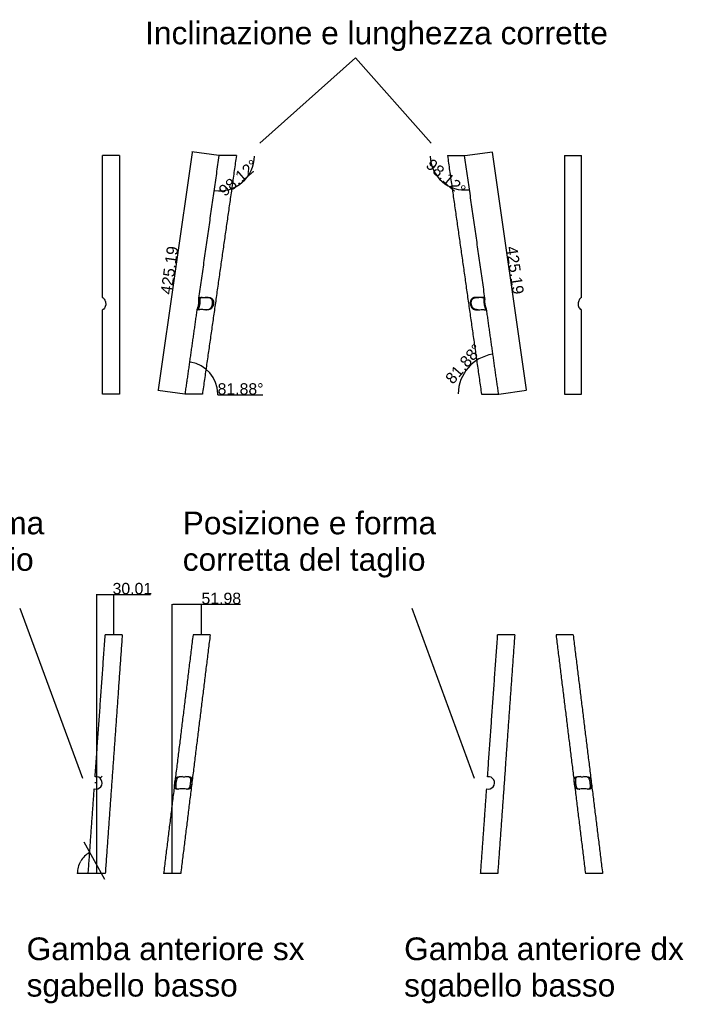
# Model space of a CAD drawing. Header units: millimetres. Extents: x -4960 to 8802, y 840 to 4568.
# Tile 2 of 9: x -4369 to -3187, y 1087 to 2824. Entities that reach past the tile are written whole.
import ezdxf

# ---------------------------------------------------------------- set-up
doc = ezdxf.new("R2010")
doc.units = ezdxf.units.MM
doc.header["$MEASUREMENT"] = 0
for name, color, linetype in [('DEFAULT', 7, 'Continuous'), ('LINEE VISIBILI 2D', 7, 'Continuous'), ('LIVELLO 01', 1, 'Continuous')]:
    doc.layers.add(name, color=color, linetype=linetype)
doc.styles.add('ARIAL', font='ARIAL.TTF')
doc.dimstyles.new('DEFAULT', dxfattribs={"dimtxt": 20, "dimasz": 1, "dimexe": 0.5, "dimexo": 0.5, "dimgap": 0.09, "dimtad": 1, "dimtoh": 1, "dimzin": 0, "dimdsep": 46, "dimtxsty": 'ARIAL', "dimcen": 0.5, "dimazin": 0, "dimtfac": 1, "dimtofl": 0, "dimtmove": 0, "dimatfit": 3, "dimfxl": 0, "dimtolj": 1, "dimtzin": 0, "dimarcsym": 0})
doc.dimstyles.get("Standard").update_dxf_attribs({"dimtxt": 0.18, "dimasz": 0.18, "dimexe": 0.18, "dimexo": 0.0625, "dimgap": 0.09, "dimtad": 0, "dimtih": 1, "dimtoh": 1, "dimdec": 4, "dimzin": 0, "dimdsep": 46, "dimtxsty": 'Standard', "dimcen": 0.09, "dimadec": 0, "dimazin": 0, "dimtfac": 1, "dimtdec": 4, "dimtofl": 0, "dimtmove": 0, "dimatfit": 3, "dimfxl": 0, "dimtolj": 1, "dimtzin": 0, "dimarcsym": 0})

# ---------------------------------------------------------------- blocks, each defined once
blk = doc.blocks.new('*D16')
at = {"layer": 'Defpoints', "color": 0}
for p in [(-3583.6, 2584.1), (-3523.5, 2163.2), (-3474.9, 2170.1)]:
    blk.add_point(p, dxfattribs=at)
at = {"layer": 'LIVELLO 01', "color": 0, "lineweight": -2}
for p, q in [((-3583.1, 2584.2), (-3534.4, 2591.1)), ((-3534.7, 2590), (-3475, 2171.1)), ((-3523, 2163.2), (-3474.4, 2170.2))]:
    blk.add_line(p, q, dxfattribs=at)
at = {"layer": 'LIVELLO 01', "color": 0}
for points in [[(-3534.6, 2590.1), (-3534.9, 2590), (-3534.9, 2591)], [(-3474.8, 2171.1), (-3475.2, 2171.1), (-3474.9, 2170.1)]]:
    blk.add_solid(points, dxfattribs=at)
at = {"layer": 'LIVELLO 01', "color": 0, "insert": (-3494.7, 2382), "char_height": 20, "attachment_point": 5, "rotation": 278.1153, "style": 'ARIAL'}
blk.add_mtext('\\A1;425.19', dxfattribs=at)
blk = doc.blocks.new('*D17')
at = {"layer": 'Defpoints', "color": 0}
for p in [(-3644.1, 2584.1), (-3583.6, 2584.1), (-3634.5, 2551.4), (-3575, 2524.1)]:
    blk.add_point(p, dxfattribs=at)
at = {"layer": 'LIVELLO 01', "color": 0, "lineweight": -2}
blk.add_arc((-3583.6, 2584.1), 60.6, 180.9461, 277.1692, dxfattribs=at)
at = {"layer": 'LIVELLO 01', "color": 0}
for points in [[(-3644.3, 2583.1), (-3643.9, 2583.1), (-3644.1, 2584.1)], [(-3576, 2524.2), (-3576, 2523.8), (-3575, 2524.1)]]:
    blk.add_solid(points, dxfattribs=at)
at = {"layer": 'LIVELLO 01', "color": 0, "insert": (-3616.5, 2546.1), "char_height": 20, "attachment_point": 5, "rotation": 319.0577, "style": 'ARIAL'}
blk.add_mtext('\\A1;98.12°', dxfattribs=at)
blk = doc.blocks.new('*D18')
at = {"layer": 'Defpoints', "color": 0}
for p in [(-3533.6, 2233.8), (-3564.9, 2221.3), (-3594.9, 2163.2), (-3523.5, 2163.2)]:
    blk.add_point(p, dxfattribs=at)
at = {"layer": 'LIVELLO 01', "color": 0, "lineweight": -2}
blk.add_arc((-3523.5, 2163.2), 71.4, 98.9179, 179.1974, dxfattribs=at)
at = {"layer": 'LIVELLO 01', "color": 0}
for points in [[(-3534.6, 2233.8), (-3534.6, 2233.5), (-3533.6, 2233.8)], [(-3594.7, 2164.2), (-3595.1, 2164.2), (-3594.9, 2163.2)]]:
    blk.add_solid(points, dxfattribs=at)
at = {"layer": 'LIVELLO 01', "color": 0, "insert": (-3585.2, 2216.7), "char_height": 20, "attachment_point": 5, "rotation": 49.0577, "style": 'ARIAL'}
blk.add_mtext('\\A1;81.88°', dxfattribs=at)
blk = doc.blocks.new('*D20')
at = {"layer": 'Defpoints', "color": 0}
for p in [(-4016.8, 2584.1), (-4124.4, 2170), (-4076.8, 2163.2)]:
    blk.add_point(p, dxfattribs=at)
at = {"layer": 'LIVELLO 01', "color": 0, "lineweight": -2}
for p, q in [((-4064.5, 2589.9), (-4124.3, 2170.9)), ((-4017.3, 2584.2), (-4064.9, 2591)), ((-4077.3, 2163.2), (-4124.9, 2170))]:
    blk.add_line(p, q, dxfattribs=at)
at = {"layer": 'LIVELLO 01', "color": 0}
for points in [[(-4064.7, 2589.9), (-4064.4, 2589.9), (-4064.4, 2590.9)], [(-4124.4, 2171), (-4124.1, 2170.9), (-4124.4, 2170)]]:
    blk.add_solid(points, dxfattribs=at)
at = {"layer": 'LIVELLO 01', "color": 0, "insert": (-4104.6, 2381.9), "char_height": 20, "attachment_point": 5, "rotation": 81.8848, "style": 'ARIAL'}
blk.add_mtext('\\A1;425.19', dxfattribs=at)
blk = doc.blocks.new('*D22')
at = {"layer": 'Defpoints', "color": 0}
for p in [(-4068.7, 2220.1), (-4043.5, 2210.1), (-4076.8, 2163.2), (-4019.3, 2163.2)]:
    blk.add_point(p, dxfattribs=at)
at = {"layer": 'LIVELLO 01', "color": 0, "lineweight": -2}
blk.add_line((-4019.3, 2162.2), (-3940, 2162.2), dxfattribs=at)
for start, end in [(0.9958, 80.8889), (359.0042, 0)]:
    blk.add_arc((-4076.8, 2163.2), 57.5, start, end, dxfattribs=at)
at = {"layer": 'LIVELLO 01', "color": 0}
for points in [[(-4067.7, 2219.8), (-4067.7, 2220.1), (-4068.7, 2220.1)], [(-4019.1, 2164.2), (-4019.4, 2164.2), (-4019.3, 2163.2)]]:
    blk.add_solid(points, dxfattribs=at)
at = {"layer": 'LIVELLO 01', "color": 0, "insert": (-3979.1, 2172.5), "char_height": 20, "attachment_point": 5, "style": 'ARIAL'}
blk.add_mtext('\\A1;81.88°', dxfattribs=at)
blk = doc.blocks.new('*D27')
at = {"layer": 'Defpoints', "color": 0}
for p in [(-4016.8, 2584.1), (-3954.6, 2584.1), (-4025.6, 2522.5), (-3990.9, 2527.5)]:
    blk.add_point(p, dxfattribs=at)
at = {"layer": 'LIVELLO 01', "color": 0, "lineweight": -2}
blk.add_arc((-4016.8, 2584.1), 62.2, 262.8057, 359.0789, dxfattribs=at)
at = {"layer": 'LIVELLO 01', "color": 0}
for points in [[(-3954.7, 2583.1), (-3954.4, 2583.1), (-3954.6, 2584.1)], [(-4024.6, 2522.2), (-4024.5, 2522.5), (-4025.6, 2522.5)]]:
    blk.add_solid(points, dxfattribs=at)
at = {"layer": 'LIVELLO 01', "color": 0, "insert": (-3982.8, 2544.9), "char_height": 20, "attachment_point": 5, "rotation": 40.9423, "style": 'ARIAL'}
blk.add_mtext('\\A1;98.12°', dxfattribs=at)
blk = doc.blocks.new('*D44')
at = {"layer": 'Defpoints', "color": 0}
for p in [(-4245.4, 1354.9), (-4257, 1345.4), (-4248, 1317.7), (-4224.7, 1317.7)]:
    blk.add_point(p, dxfattribs=at)
at = {"layer": 'LIVELLO 01', "color": 0, "lineweight": -2}
for p, q in [((-4245.4, 1354.9), (-4245.5, 1355.1)), ((-4248.1, 1317.7), (-4267.5, 1317.7))]:
    blk.add_line(p, q, dxfattribs=at)
for start, end in [(119.3639, 149.2797), (149.8413, 179.7579)]:
    blk.add_arc((-4224.7, 1317.7), 42.6, start, end, dxfattribs=at)
at = {"layer": 'LIVELLO 01', "color": 0}
for points in [[(-4245.6, 1354.8), (-4245.6, 1354.8), (-4245.4, 1354.9)], [(-4267.2, 1317.9), (-4267.3, 1317.9), (-4267.3, 1317.7)]]:
    blk.add_solid(points, dxfattribs=at)
at = {"layer": 'LIVELLO 01', "color": 0, "insert": (-4261.4, 1339.3), "char_height": 0.18, "attachment_point": 5}
blk.add_mtext('\\A1;60.878°', dxfattribs=at)
blk = doc.blocks.new('*D49')
at = {"layer": 'Defpoints', "color": 0}
for p in [(-4234.5, 1477.7), (-4227.1, 1485.8)]:
    blk.add_point(p, dxfattribs=at)
at = {"layer": 'LIVELLO 01', "color": 0, "lineweight": -2}
for p, q in [((-4234.6, 1477.7), (-4234.4, 1477.7)), ((-4234.5, 1477.6), (-4234.5, 1477.8)), ((-4223.6, 1489.7), (-4227, 1486)), ((-4223.4, 1489.7), (-4223.6, 1489.7))]:
    blk.add_line(p, q, dxfattribs=at)
at = {"layer": 'LIVELLO 01', "color": 0}
blk.add_solid([(-4227, 1486), (-4227, 1486), (-4227.1, 1485.8)], dxfattribs=at)
at = {"layer": 'LIVELLO 01', "color": 0, "insert": (-4222.8, 1489.7), "char_height": 0.18, "attachment_point": 5}
blk.add_mtext('\\A1;R11.0001', dxfattribs=at)
blk = doc.blocks.new('*D88')
at = {"layer": 'Defpoints', "color": 0}
for p in [(-4203, 1810), (-4203, 1738.6), (-4233, 1317.7)]:
    blk.add_point(p, dxfattribs=at)
at = {"layer": 'LIVELLO 01', "color": 0, "lineweight": -2}
for p, q in [((-4233, 1318.2), (-4233, 1810.5)), ((-4232, 1810), (-4204, 1810)), ((-4203, 1739.1), (-4203, 1810.5)), ((-4203, 1810), (-4138.2, 1810))]:
    blk.add_line(p, q, dxfattribs=at)
at = {"layer": 'LIVELLO 01', "color": 0}
for points in [[(-4232, 1810.2), (-4232, 1809.9), (-4233, 1810)], [(-4204, 1810.2), (-4204, 1809.9), (-4203, 1810)]]:
    blk.add_solid(points, dxfattribs=at)
at = {"layer": 'LIVELLO 01', "color": 0, "insert": (-4170.1, 1820.3), "char_height": 20, "attachment_point": 5, "style": 'ARIAL'}
blk.add_mtext('\\A1;30.01', dxfattribs=at)
blk = doc.blocks.new('*D89')
at = {"layer": 'Defpoints', "color": 0}
for p in [(-4047.9, 1792.7), (-4047.9, 1738.6), (-4099.9, 1317.7)]:
    blk.add_point(p, dxfattribs=at)
at = {"layer": 'LIVELLO 01', "color": 0, "lineweight": -2}
for p, q in [((-4099.9, 1318.2), (-4099.9, 1793.2)), ((-4098.9, 1792.7), (-4048.9, 1792.7)), ((-4047.9, 1739.1), (-4047.9, 1793.2)), ((-4047.9, 1792.7), (-3979.2, 1792.7))]:
    blk.add_line(p, q, dxfattribs=at)
at = {"layer": 'LIVELLO 01', "color": 0}
for points in [[(-4098.9, 1792.9), (-4098.9, 1792.6), (-4099.9, 1792.7)], [(-4048.9, 1792.9), (-4048.9, 1792.6), (-4047.9, 1792.7)]]:
    blk.add_solid(points, dxfattribs=at)
at = {"layer": 'LIVELLO 01', "color": 0, "insert": (-4013.1, 1803), "char_height": 20, "attachment_point": 5, "style": 'ARIAL'}
blk.add_mtext('\\A1;51.98', dxfattribs=at)

msp = doc.modelspace()

# ---------------------------------------------------------------- linework, layer by layer
at = {"layer": 'DEFAULT'}
for points in [[(-3776.35301, 2756.79643), (-3945.25138, 2606.40747)], [(-3776.35301, 2756.79643), (-3642.44503, 2606.40747)], [(-4368.84836, 1786.01211), (-4258.22835, 1485.85357)], [(-3677.05912, 1786.01211), (-3566.43912, 1485.85357)]]:
    msp.add_lwpolyline(points, dxfattribs=at)
for centre, radius, start, end in [((-4234.50253, 1477.69919), 11.00007, 254.80541678, 97.0381519), ((-3541.78354, 1477.69849), 11.00064, 255.04402369, 96.79944148)]:
    msp.add_arc(centre, radius, start, end, dxfattribs=at)
at = {"layer": 'LINEE VISIBILI 2D'}
for points in [[(-4222.94726, 2334.14496), (-4222.94726, 2459.11704), (-4222.94726, 2584.08911)], [(-4192.94726, 2584.08911), (-4192.94726, 2373.6244), (-4192.94726, 2163.15969)], [(-4052.63229, 2332.63083), (-4034.70411, 2458.35997), (-4016.77594, 2584.0891)], [(-3986.4725, 2584.08896), (-4016.48342, 2373.62433), (-4046.49433, 2163.1597)], [(-3613.85877, 2584.08896), (-3583.84785, 2373.62433), (-3553.83694, 2163.1597)], [(-3547.69898, 2332.63083), (-3565.62716, 2458.35997), (-3583.55533, 2584.0891)], [(-3407.38401, 2584.08911), (-3407.38401, 2373.6244), (-3407.38401, 2163.15969)], [(-3377.38401, 2334.14496), (-3377.38401, 2459.11704), (-3377.38401, 2584.08911)], [(-4222.94726, 2163.15969), (-4222.94726, 2237.66983), (-4222.94726, 2312.17998)], [(-4076.79777, 2163.15984), (-4066.11381, 2238.0858), (-4055.42984, 2313.01175)], [(-3523.5335, 2163.15984), (-3534.21746, 2238.0858), (-3544.90143, 2313.01175)], [(-3377.38401, 2163.15969), (-3377.38401, 2237.66983), (-3377.38401, 2312.17998)], [(-4235.85042, 1488.61679), (-4226.93814, 1613.62271), (-4218.02585, 1738.62862)], [(-4187.94971, 1738.62858), (-4202.95477, 1528.16389), (-4217.95983, 1317.6992)], [(-4063.03845, 1738.62862), (-4089.0289, 1528.16391), (-4115.01936, 1317.6992)], [(-4032.81057, 1738.62862), (-4058.80102, 1528.16391), (-4084.79147, 1317.6992)], [(-4032.81057, 1738.62862), (-4047.92451, 1738.62862), (-4063.03845, 1738.62862)], [(-3543.08597, 1488.62186), (-3534.17339, 1613.62524), (-3525.26081, 1738.62862)], [(-3495.18522, 1738.62862), (-3510.22273, 1738.62862), (-3525.26024, 1738.62862)], [(-3495.18465, 1738.62858), (-3510.19051, 1528.16389), (-3525.19637, 1317.69921)], [(-3422.25741, 1738.62862), (-3396.26742, 1528.16391), (-3370.27743, 1317.69921)], [(-3392.02954, 1738.62862), (-3407.14348, 1738.62862), (-3422.25741, 1738.62862)], [(-3392.02954, 1738.62862), (-3366.03954, 1528.16391), (-3340.04955, 1317.69921)], [(-4248.03598, 1317.69925), (-4242.7108, 1392.39145), (-4237.38563, 1467.08366)], [(-3555.27253, 1317.69925), (-3549.94754, 1392.38488), (-3544.62255, 1467.07051)], [(-4084.79147, 1317.6992), (-4099.90542, 1317.6992), (-4115.01936, 1317.6992)], [(-3525.19694, 1317.69921), (-3540.23445, 1317.69921), (-3555.27196, 1317.69921)], [(-3340.04955, 1317.69921), (-3355.16349, 1317.69921), (-3370.27743, 1317.69921)]]:
    msp.add_open_spline(points, degree=2, dxfattribs=at)
for points, knots in [([(-4192.94806, 2584.08911), (-4192.94008, 2584.08911), (-4192.99021, 2584.08911), (-4193.36675, 2584.08911), (-4193.9845, 2584.08911), (-4194.92429, 2584.08911), (-4201.74637, 2584.08911), (-4208.56844, 2584.08911), (-4215.39052, 2584.08911), (-4217.04226, 2584.08911), (-4218.49347, 2584.08911), (-4220.95433, 2584.08911), (-4221.88843, 2584.08911), (-4222.75839, 2584.08911), (-4222.93315, 2584.08911), (-4222.94646, 2584.08911)], [15.7201898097, 15.7201898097, 15.7201898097, 15.7201898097, 18.0324234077, 18.0324234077, 23.7352372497, 23.7352372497, 23.7352372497, 44.2014727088, 44.2014727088, 44.2014727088, 49.8986975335, 49.8986975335, 56.0679398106, 56.0679398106, 59.9216624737, 59.9216624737, 59.9216624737, 59.9216624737]), ([(-3986.47352, 2584.08911), (-3986.46436, 2584.08911), (-3986.51457, 2584.08911), (-3986.89536, 2584.08911), (-3987.52136, 2584.08911), (-3988.4695, 2584.08911), (-3995.36059, 2584.08911), (-4002.25168, 2584.08911), (-4009.14276, 2584.08911), (-4010.79287, 2584.08911), (-4012.25144, 2584.08911), (-4014.73722, 2584.08911), (-4015.68839, 2584.08911), (-4016.57948, 2584.08911), (-4016.75965, 2584.08911), (-4016.7749, 2584.08911)], [39.372625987, 39.372625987, 39.372625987, 39.372625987, 41.6750952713, 41.6750952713, 47.3400829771, 47.3400829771, 47.3400829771, 68.0133407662, 68.0133407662, 68.0133407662, 73.6793463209, 73.6793463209, 79.813280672, 79.813280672, 83.6507294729, 83.6507294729, 83.6507294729, 83.6507294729]), ([(-3613.85775, 2584.08911), (-3613.86691, 2584.08911), (-3613.8167, 2584.08911), (-3613.43591, 2584.08911), (-3612.80991, 2584.08911), (-3611.86177, 2584.08911), (-3604.97068, 2584.08911), (-3598.07959, 2584.08911), (-3591.18851, 2584.08911), (-3589.5384, 2584.08911), (-3588.07983, 2584.08911), (-3585.59405, 2584.08911), (-3584.64288, 2584.08911), (-3583.75179, 2584.08911), (-3583.57162, 2584.08911), (-3583.55637, 2584.08911)], [39.372625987, 39.372625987, 39.372625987, 39.372625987, 41.6750952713, 41.6750952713, 47.3400829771, 47.3400829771, 47.3400829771, 68.0133407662, 68.0133407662, 68.0133407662, 73.6793463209, 73.6793463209, 79.813280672, 79.813280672, 83.6507294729, 83.6507294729, 83.6507294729, 83.6507294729]), ([(-3407.38321, 2584.08911), (-3407.39119, 2584.08911), (-3407.34106, 2584.08911), (-3406.96452, 2584.08911), (-3406.34678, 2584.08911), (-3405.40698, 2584.08911), (-3398.5849, 2584.08911), (-3391.76283, 2584.08911), (-3384.94075, 2584.08911), (-3383.28901, 2584.08911), (-3381.8378, 2584.08911), (-3379.37694, 2584.08911), (-3378.44284, 2584.08911), (-3377.57288, 2584.08911), (-3377.39812, 2584.08911), (-3377.38481, 2584.08911)], [15.7201898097, 15.7201898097, 15.7201898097, 15.7201898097, 18.0324234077, 18.0324234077, 23.7352372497, 23.7352372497, 23.7352372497, 44.2014727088, 44.2014727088, 44.2014727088, 49.8986975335, 49.8986975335, 56.0679398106, 56.0679398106, 59.9216624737, 59.9216624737, 59.9216624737, 59.9216624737]), ([(-4222.94488, 2334.14496), (-4222.94839, 2334.13534), (-4222.932, 2334.1038), (-4222.68047, 2333.90612), (-4222.23579, 2333.57426), (-4221.46139, 2332.88843), (-4220.21761, 2331.55358), (-4218.13983, 2328.45072), (-4217.2099, 2325.29943), (-4217.08969, 2323.15969), (-4217.05411, 2322.54154), (-4217.06932, 2321.31699), (-4217.41106, 2318.97937), (-4218.39989, 2316.25281), (-4220.04636, 2313.94834), (-4221.51489, 2312.73781), (-4222.26032, 2312.33124), (-4222.62838, 2312.19531), (-4222.79315, 2312.16143), (-4222.8651, 2312.15969), (-4222.92499, 2312.15969), (-4222.95209, 2312.17476), (-4222.94639, 2312.19862)], [0, 0, 0, 0, 0.0306827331, 0.0984768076, 0.9607844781, 1.6932073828, 3.2006426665, 6.4223934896, 12.8437400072, 12.8437400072, 12.8437400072, 14.699722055, 16.5131660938, 19.9092532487, 23.3319874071, 24.9115778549, 25.5845912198, 25.8711791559, 26.0866054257, 26.0866054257, 26.0866054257, 27.8265552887, 27.8265552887, 27.8265552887, 27.8265552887]), ([(-4038.8093, 2334.15969), (-4037.68036, 2334.16009), (-4035.69486, 2334.11351), (-4033.00684, 2333.70419), (-4030.90956, 2332.97442), (-4029.21265, 2331.85012), (-4027.89636, 2330.25702), (-4027.05927, 2328.1932), (-4026.68819, 2325.76259), (-4026.72999, 2324.06182), (-4026.81895, 2323.15969), (-4026.90259, 2322.30538), (-4027.18799, 2320.61466), (-4027.94118, 2318.30619), (-4028.99495, 2316.31203), (-4030.31908, 2314.72005), (-4031.95552, 2313.5104), (-4033.8919, 2312.69585), (-4036.20643, 2312.23058), (-4037.88885, 2312.15993), (-4038.81588, 2312.15969), (-4040.43972, 2312.15969), (-4042.07227, 2312.27961), (-4045.13565, 2312.47034), (-4046.54579, 2312.54061), (-4047.86335, 2312.54411), (-4049.22191, 2312.54772), (-4050.45351, 2312.47997), (-4052.66678, 2312.28752), (-4053.61812, 2312.15969), (-4054.29452, 2312.15969), (-4054.4961, 2312.16057), (-4054.81017, 2312.17241), (-4055.24726, 2312.3305), (-4055.4586, 2312.72439), (-4055.4007, 2313.33659), (-4055.21568, 2313.98905), (-4054.86491, 2315.01628), (-4054.48833, 2316.05815), (-4053.99171, 2317.53454), (-4053.32171, 2319.79301), (-4052.94258, 2321.78794), (-4052.78391, 2323.15969), (-4052.73112, 2323.62386), (-4052.64757, 2324.54514), (-4052.58436, 2326.05956), (-4052.58955, 2328.04091), (-4052.69551, 2329.84522), (-4052.73902, 2331.35385), (-4052.71199, 2332.13732), (-4052.59467, 2332.85175), (-4052.32544, 2333.49475), (-4051.68637, 2333.95853), (-4050.74142, 2334.14285), (-4050.03806, 2334.16084), (-4049.61923, 2334.15969)], [0, 0, 0, 0, 3.387495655, 5.9502000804, 8.1348027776, 10.0101959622, 12.0004068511, 14.2599686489, 16.6249108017, 19.3451267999, 19.3451267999, 19.3451267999, 21.9198391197, 24.4773661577, 26.6053241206, 28.6589630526, 30.6479926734, 32.6644984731, 34.9220875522, 37.7041822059, 37.7041822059, 37.7041822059, 42.6123709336, 42.6123709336, 47.1692873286, 47.1692873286, 47.1692873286, 51.8794366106, 51.8794366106, 56.9392648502, 56.9392648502, 56.9392648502, 57.5326954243, 57.9096588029, 58.2607914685, 58.8029773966, 59.7168708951, 60.3049959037, 62.0534101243, 63.0436203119, 64.9760999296, 69.1191417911, 69.1191417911, 69.1191417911, 70.5206385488, 71.893491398, 73.6650466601, 76.4636908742, 77.3118188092, 78.1966637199, 78.8044093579, 79.4940949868, 80.2276621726, 81.0947890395, 82.3471792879, 82.3471792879, 82.3471792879, 82.3471792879]), ([(-4046.90096, 2334.09206), (-4047.41938, 2334.06719), (-4048.27315, 2334.00696), (-4049.3884, 2333.74715), (-4050.16139, 2333.26676), (-4050.57707, 2332.54462), (-4050.75762, 2331.73494), (-4050.83205, 2330.88949), (-4050.84016, 2328.99964), (-4050.75495, 2326.42641), (-4050.9109, 2324.13957), (-4051.02225, 2323.15969), (-4051.09396, 2322.54134), (-4051.27368, 2321.31695), (-4051.66177, 2319.49602), (-4052.20815, 2317.47698), (-4052.7329, 2315.88506), (-4053.13656, 2314.55437), (-4053.30896, 2313.85686), (-4053.35709, 2313.19987), (-4053.24492, 2312.75441), (-4052.93035, 2312.43544), (-4052.64624, 2312.33685), (-4052.48755, 2312.29508)], [0, 0, 0, 0, 1.557798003, 2.5621350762, 3.4202828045, 4.2223831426, 4.9944588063, 5.9095990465, 6.7592174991, 10.6667814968, 13.6261525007, 13.6261525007, 13.6261525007, 15.4938080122, 17.3364155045, 19.2093349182, 21.766739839, 22.3629575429, 23.382481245, 23.915676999, 24.3337259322, 24.7228075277, 25.2177173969, 25.2177173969, 25.2177173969, 25.2177173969]), ([(-4049.61923, 2334.15969), (-4048.95699, 2334.15969), (-4048.21625, 2334.13199), (-4046.56934, 2334.08987), (-4045.72092, 2334.0757), (-4044.79292, 2334.07686), (-4043.89619, 2334.07797), (-4042.97171, 2334.09317), (-4040.94909, 2334.13418), (-4039.90017, 2334.15969), (-4038.8093, 2334.15969)], [0, 0, 0, 0, 3.4168651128, 3.4168651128, 6.6216321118, 6.6216321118, 6.6216321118, 9.7213675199, 9.7213675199, 13.0203513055, 13.0203513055, 13.0203513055, 13.0203513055]), ([(-4028.58061, 2323.15969), (-4028.49154, 2324.06648), (-4028.45585, 2325.81094), (-4028.8608, 2328.20819), (-4029.76071, 2330.24852), (-4031.11986, 2331.79456), (-4032.97068, 2332.91623), (-4035.22353, 2333.62518), (-4038.14833, 2334.03079), (-4040.3046, 2334.10008), (-4041.55187, 2334.12212)], [0, 0, 0, 0, 2.7333252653, 5.216357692, 7.25151115, 9.3600723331, 11.3105208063, 13.6851389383, 16.4087046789, 20.1516961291, 20.1516961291, 20.1516961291, 20.1516961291]), ([(-3561.52197, 2334.15969), (-3562.65091, 2334.16009), (-3564.63641, 2334.11351), (-3567.32443, 2333.70419), (-3569.42171, 2332.97442), (-3571.11862, 2331.85012), (-3572.43491, 2330.25702), (-3573.272, 2328.1932), (-3573.64308, 2325.76259), (-3573.60129, 2324.06182), (-3573.51232, 2323.15969), (-3573.42868, 2322.30538), (-3573.14328, 2320.61466), (-3572.39009, 2318.30619), (-3571.33632, 2316.31203), (-3570.01219, 2314.72005), (-3568.37575, 2313.5104), (-3566.43937, 2312.69585), (-3564.12484, 2312.23058), (-3562.44242, 2312.15993), (-3561.51539, 2312.15969), (-3559.89155, 2312.15969), (-3558.259, 2312.27961), (-3555.19562, 2312.47034), (-3553.78548, 2312.54061), (-3552.46792, 2312.54411), (-3551.10936, 2312.54772), (-3549.87776, 2312.47997), (-3547.66449, 2312.28752), (-3546.71315, 2312.15969), (-3546.03675, 2312.15969), (-3545.83517, 2312.16057), (-3545.5211, 2312.17241), (-3545.08401, 2312.3305), (-3544.87267, 2312.72439), (-3544.93057, 2313.33659), (-3545.11559, 2313.98905), (-3545.46636, 2315.01628), (-3545.84294, 2316.05815), (-3546.33956, 2317.53454), (-3547.00956, 2319.79301), (-3547.38869, 2321.78794), (-3547.54736, 2323.15969), (-3547.60015, 2323.62386), (-3547.6837, 2324.54514), (-3547.74691, 2326.05956), (-3547.74172, 2328.04091), (-3547.63576, 2329.84522), (-3547.59225, 2331.35385), (-3547.61928, 2332.13732), (-3547.7366, 2332.85175), (-3548.00583, 2333.49475), (-3548.6449, 2333.95853), (-3549.58985, 2334.14285), (-3550.29321, 2334.16084), (-3550.71204, 2334.15969)], [0, 0, 0, 0, 3.387495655, 5.9502000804, 8.1348027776, 10.0101959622, 12.0004068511, 14.2599686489, 16.6249108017, 19.3451267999, 19.3451267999, 19.3451267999, 21.9198391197, 24.4773661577, 26.6053241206, 28.6589630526, 30.6479926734, 32.6644984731, 34.9220875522, 37.7041822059, 37.7041822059, 37.7041822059, 42.6123709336, 42.6123709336, 47.1692873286, 47.1692873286, 47.1692873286, 51.8794366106, 51.8794366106, 56.9392648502, 56.9392648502, 56.9392648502, 57.5326954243, 57.9096588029, 58.2607914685, 58.8029773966, 59.7168708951, 60.3049959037, 62.0534101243, 63.0436203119, 64.9760999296, 69.1191417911, 69.1191417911, 69.1191417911, 70.5206385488, 71.893491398, 73.6650466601, 76.4636908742, 77.3118188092, 78.1966637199, 78.8044093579, 79.4940949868, 80.2276621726, 81.0947890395, 82.3471792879, 82.3471792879, 82.3471792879, 82.3471792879]), ([(-3571.75066, 2323.15969), (-3571.83973, 2324.06648), (-3571.87542, 2325.81094), (-3571.47047, 2328.20819), (-3570.57056, 2330.24852), (-3569.21141, 2331.79456), (-3567.36059, 2332.91623), (-3565.10774, 2333.62518), (-3562.18294, 2334.03079), (-3560.02667, 2334.10008), (-3558.7794, 2334.12212)], [0, 0, 0, 0, 2.7333252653, 5.216357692, 7.25151115, 9.3600723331, 11.3105208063, 13.6851389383, 16.4087046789, 20.1516961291, 20.1516961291, 20.1516961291, 20.1516961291]), ([(-3550.71204, 2334.15969), (-3551.37428, 2334.15969), (-3552.11502, 2334.13199), (-3553.76193, 2334.08987), (-3554.61035, 2334.0757), (-3555.53836, 2334.07686), (-3556.43508, 2334.07797), (-3557.35956, 2334.09317), (-3559.38218, 2334.13418), (-3560.4311, 2334.15969), (-3561.52197, 2334.15969)], [0, 0, 0, 0, 3.4168651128, 3.4168651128, 6.6216321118, 6.6216321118, 6.6216321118, 9.7213675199, 9.7213675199, 13.0203513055, 13.0203513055, 13.0203513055, 13.0203513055]), ([(-3553.43031, 2334.09206), (-3552.91189, 2334.06719), (-3552.05812, 2334.00696), (-3550.94287, 2333.74715), (-3550.16988, 2333.26676), (-3549.7542, 2332.54462), (-3549.57365, 2331.73494), (-3549.49922, 2330.88949), (-3549.49111, 2328.99964), (-3549.57632, 2326.42641), (-3549.42037, 2324.13957), (-3549.30902, 2323.15969), (-3549.23731, 2322.54134), (-3549.05759, 2321.31695), (-3548.6695, 2319.49602), (-3548.12312, 2317.47698), (-3547.59837, 2315.88506), (-3547.19472, 2314.55437), (-3547.02231, 2313.85686), (-3546.97418, 2313.19987), (-3547.08635, 2312.75441), (-3547.40092, 2312.43544), (-3547.68503, 2312.33685), (-3547.84372, 2312.29508)], [0, 0, 0, 0, 1.557798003, 2.5621350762, 3.4202828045, 4.2223831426, 4.9944588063, 5.9095990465, 6.7592174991, 10.6667814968, 13.6261525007, 13.6261525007, 13.6261525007, 15.4938080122, 17.3364155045, 19.2093349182, 21.766739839, 22.3629575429, 23.382481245, 23.915676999, 24.3337259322, 24.7228075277, 25.2177173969, 25.2177173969, 25.2177173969, 25.2177173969]), ([(-3377.38639, 2334.14496), (-3377.38288, 2334.13534), (-3377.39927, 2334.1038), (-3377.6508, 2333.90612), (-3378.09548, 2333.57426), (-3378.86988, 2332.88843), (-3380.11366, 2331.55358), (-3382.19144, 2328.45072), (-3383.12137, 2325.29943), (-3383.24158, 2323.15969), (-3383.27716, 2322.54154), (-3383.26195, 2321.31699), (-3382.92021, 2318.97937), (-3381.93138, 2316.25281), (-3380.28491, 2313.94834), (-3378.81638, 2312.73781), (-3378.07095, 2312.33124), (-3377.70289, 2312.19531), (-3377.53812, 2312.16143), (-3377.46617, 2312.15969), (-3377.40628, 2312.15969), (-3377.37918, 2312.17476), (-3377.38488, 2312.19862)], [0, 0, 0, 0, 0.0306827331, 0.0984768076, 0.9607844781, 1.6932073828, 3.2006426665, 6.4223934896, 12.8437400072, 12.8437400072, 12.8437400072, 14.699722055, 16.5131660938, 19.9092532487, 23.3319874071, 24.9115778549, 25.5845912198, 25.8711791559, 26.0866054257, 26.0866054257, 26.0866054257, 27.8265552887, 27.8265552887, 27.8265552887, 27.8265552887]), ([(-4222.94507, 2312.20285), (-4222.92832, 2312.24668), (-4222.8096, 2312.3167), (-4222.43384, 2312.42192), (-4222.23033, 2312.46051), (-4221.98004, 2312.48951)], [21.3205825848, 21.3205825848, 21.3205825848, 21.3205825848, 24.3882005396, 24.3882005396, 26.5423528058, 26.5423528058, 26.5423528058, 26.5423528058]), ([(-4040.39628, 2312.19271), (-4039.46439, 2312.22922), (-4037.7743, 2312.36275), (-4035.47986, 2312.88418), (-4033.59297, 2313.71807), (-4031.98191, 2314.91975), (-4030.68066, 2316.49931), (-4029.66508, 2318.44586), (-4028.941, 2320.67715), (-4028.66311, 2322.30777), (-4028.58061, 2323.15969)], [0, 0, 0, 0, 2.7981967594, 5.0770754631, 7.033749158, 8.9536099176, 11.064068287, 13.1310111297, 15.5134132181, 18.0809480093, 18.0809480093, 18.0809480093, 18.0809480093]), ([(-3559.935, 2312.19271), (-3560.86688, 2312.22922), (-3562.55697, 2312.36275), (-3564.85141, 2312.88418), (-3566.7383, 2313.71807), (-3568.34936, 2314.91975), (-3569.65062, 2316.49931), (-3570.66619, 2318.44586), (-3571.39027, 2320.67715), (-3571.66816, 2322.30777), (-3571.75066, 2323.15969)], [0, 0, 0, 0, 2.7981967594, 5.0770754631, 7.033749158, 8.9536099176, 11.064068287, 13.1310111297, 15.5134132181, 18.0809480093, 18.0809480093, 18.0809480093, 18.0809480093]), ([(-3377.3862, 2312.20285), (-3377.40295, 2312.24668), (-3377.52167, 2312.3167), (-3377.89743, 2312.42192), (-3378.10094, 2312.46051), (-3378.35123, 2312.48951)], [21.3205825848, 21.3205825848, 21.3205825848, 21.3205825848, 24.3882005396, 24.3882005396, 26.5423528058, 26.5423528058, 26.5423528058, 26.5423528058]), ([(-4192.94806, 2163.15969), (-4192.94008, 2163.15969), (-4192.99021, 2163.15969), (-4193.36675, 2163.15969), (-4193.9845, 2163.15969), (-4194.92429, 2163.15969), (-4195.85796, 2163.15969), (-4197.08998, 2163.15969), (-4200.159, 2163.15969), (-4202.00153, 2163.15969), (-4205.96156, 2163.15969), (-4208.03296, 2163.15969), (-4211.94477, 2163.15969), (-4213.74824, 2163.15969), (-4215.39052, 2163.15969), (-4217.04226, 2163.15969), (-4218.49347, 2163.15969), (-4220.95433, 2163.15969), (-4221.88843, 2163.15969), (-4222.75839, 2163.15969), (-4222.93315, 2163.15969), (-4222.94646, 2163.15969)], [15.7201895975, 15.7201895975, 15.7201895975, 15.7201895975, 18.0324231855, 18.0324231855, 23.7352372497, 23.7352372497, 23.7352372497, 29.4012430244, 29.4012430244, 35.5351773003, 35.5351773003, 41.6750953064, 41.6750953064, 47.3400829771, 47.3400829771, 47.3400829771, 53.0373078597, 53.0373078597, 59.2065500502, 59.2065500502, 63.0602726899, 63.0602726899, 63.0602726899, 63.0602726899]), ([(-4046.49537, 2163.15969), (-4046.48621, 2163.15969), (-4046.53642, 2163.15969), (-4046.91721, 2163.15969), (-4047.54321, 2163.15969), (-4048.49135, 2163.15969), (-4055.38244, 2163.15969), (-4062.27353, 2163.15969), (-4069.16461, 2163.15969), (-4070.81472, 2163.15969), (-4072.27329, 2163.15969), (-4074.75907, 2163.15969), (-4075.71024, 2163.15969), (-4076.60133, 2163.15969), (-4076.7815, 2163.15969), (-4076.79675, 2163.15969)], [39.3726260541, 39.3726260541, 39.3726260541, 39.3726260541, 41.6750953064, 41.6750953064, 47.3400829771, 47.3400829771, 47.3400829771, 68.0133407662, 68.0133407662, 68.0133407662, 73.6793465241, 73.6793465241, 79.8132805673, 79.8132805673, 83.6507293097, 83.6507293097, 83.6507293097, 83.6507293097]), ([(-3553.8359, 2163.15969), (-3553.84506, 2163.15969), (-3553.79485, 2163.15969), (-3553.41406, 2163.15969), (-3552.78806, 2163.15969), (-3551.83992, 2163.15969), (-3544.94883, 2163.15969), (-3538.05774, 2163.15969), (-3531.16666, 2163.15969), (-3529.51655, 2163.15969), (-3528.05798, 2163.15969), (-3525.5722, 2163.15969), (-3524.62103, 2163.15969), (-3523.72994, 2163.15969), (-3523.54977, 2163.15969), (-3523.53452, 2163.15969)], [39.3726260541, 39.3726260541, 39.3726260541, 39.3726260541, 41.6750953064, 41.6750953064, 47.3400829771, 47.3400829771, 47.3400829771, 68.0133407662, 68.0133407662, 68.0133407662, 73.6793465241, 73.6793465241, 79.8132805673, 79.8132805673, 83.6507293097, 83.6507293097, 83.6507293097, 83.6507293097]), ([(-3407.38321, 2163.15969), (-3407.39119, 2163.15969), (-3407.34106, 2163.15969), (-3406.96452, 2163.15969), (-3406.34678, 2163.15969), (-3405.40698, 2163.15969), (-3404.47331, 2163.15969), (-3403.2413, 2163.15969), (-3400.17227, 2163.15969), (-3398.32974, 2163.15969), (-3394.36971, 2163.15969), (-3392.29831, 2163.15969), (-3388.3865, 2163.15969), (-3386.58304, 2163.15969), (-3384.94075, 2163.15969), (-3383.28901, 2163.15969), (-3381.8378, 2163.15969), (-3379.37694, 2163.15969), (-3378.44284, 2163.15969), (-3377.57288, 2163.15969), (-3377.39812, 2163.15969), (-3377.38481, 2163.15969)], [15.7201895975, 15.7201895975, 15.7201895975, 15.7201895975, 18.0324231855, 18.0324231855, 23.7352372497, 23.7352372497, 23.7352372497, 29.4012430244, 29.4012430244, 35.5351773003, 35.5351773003, 41.6750953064, 41.6750953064, 47.3400829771, 47.3400829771, 47.3400829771, 53.0373078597, 53.0373078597, 59.2065500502, 59.2065500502, 63.0602726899, 63.0602726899, 63.0602726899, 63.0602726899]), ([(-4187.95027, 1738.62862), (-4192.91909, 1738.62862), (-4197.8879, 1738.62862), (-4202.85671, 1738.62862), (-4207.9129, 1738.62862), (-4212.96909, 1738.62862), (-4218.02528, 1738.62862)], [0, 0, 0, 0, 14.9064343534, 14.9064343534, 14.9064343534, 30.0750054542, 30.0750054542, 30.0750054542, 30.0750054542]), ([(-4072.6674, 1488.6992), (-4071.76591, 1488.69831), (-4070.25894, 1488.67161), (-4068.24661, 1488.34219), (-4066.76885, 1487.72111), (-4065.67556, 1486.62664), (-4065.06858, 1485.13612), (-4064.82178, 1483.21231), (-4064.86454, 1480.70009), (-4065.0485, 1478.8019), (-4065.17289, 1477.6992), (-4065.29317, 1476.62712), (-4065.55067, 1474.67594), (-4066.01445, 1472.13949), (-4066.57107, 1470.24153), (-4067.25803, 1468.83576), (-4068.16556, 1467.79616), (-4069.36712, 1467.117), (-4070.87967, 1466.74681), (-4072.01767, 1466.70005), (-4072.67501, 1466.6992), (-4073.99683, 1466.6992), (-4075.45667, 1466.81912), (-4078.45021, 1467.00985), (-4079.94388, 1467.08012), (-4081.45782, 1467.08362), (-4083.01887, 1467.08723), (-4084.56871, 1467.01948), (-4087.66213, 1466.82703), (-4089.1923, 1466.6992), (-4090.54804, 1466.6992), (-4091.15916, 1466.69967), (-4092.19769, 1466.73912), (-4093.57139, 1467.0682), (-4094.62362, 1467.70949), (-4095.28947, 1468.74616), (-4095.62916, 1470.15041), (-4095.70685, 1472.01392), (-4095.53385, 1474.59488), (-4095.30588, 1476.56435), (-4095.15438, 1477.6992), (-4095.00442, 1478.82726), (-4094.72016, 1480.76446), (-4094.15367, 1483.28979), (-4093.45234, 1485.18868), (-4092.53231, 1486.61896), (-4091.27633, 1487.67384), (-4089.64695, 1488.34339), (-4087.5526, 1488.66849), (-4086.00324, 1488.69899), (-4085.14952, 1488.6992)], [0, 0, 0, 0, 2.7069497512, 4.5093888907, 6.1026914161, 7.4519457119, 9.0532377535, 10.8586270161, 13.2504259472, 16.5790844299, 16.5790844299, 16.5790844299, 19.8149768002, 22.4835940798, 24.3086647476, 25.7368591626, 27.153790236, 28.3947609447, 29.8243506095, 31.7980637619, 31.7980637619, 31.7980637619, 36.7062524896, 36.7062524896, 41.2631688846, 41.2631688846, 41.2631688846, 45.9733181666, 45.9733181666, 51.0331464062, 51.0331464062, 51.0331464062, 52.869173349, 54.1356871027, 55.2505677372, 56.487551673, 57.7476914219, 59.5554884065, 62.0687108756, 65.503107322, 65.503107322, 65.503107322, 68.917034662, 71.3751376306, 73.2582834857, 74.9699392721, 76.4311987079, 78.1183771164, 80.2028900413, 82.7638513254, 82.7638513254, 82.7638513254, 82.7638513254]), ([(-4081.98494, 1488.65144), (-4083.00816, 1488.62778), (-4084.78494, 1488.56086), (-4087.14518, 1488.20203), (-4088.93214, 1487.54577), (-4090.28638, 1486.53514), (-4091.32293, 1485.11429), (-4092.09271, 1483.21585), (-4092.68844, 1480.68332), (-4092.9751, 1478.78313), (-4093.12021, 1477.6992), (-4093.26089, 1476.64176), (-4093.47586, 1474.79082), (-4093.63436, 1472.36022), (-4093.56406, 1470.55052), (-4093.25408, 1469.1588), (-4092.63165, 1468.08906), (-4091.63143, 1467.35194), (-4090.28435, 1466.9169), (-4089.2514, 1466.80096), (-4088.66126, 1466.76042)], [0, 0, 0, 0, 3.0707520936, 5.3301147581, 7.1434667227, 8.7383180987, 10.3381287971, 12.3714365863, 14.8523739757, 18.1334646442, 18.1334646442, 18.1334646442, 21.3336474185, 23.7227701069, 25.4365693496, 26.754645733, 27.9747256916, 29.0802695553, 30.4145617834, 32.1895254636, 32.1895254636, 32.1895254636, 32.1895254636]), ([(-4085.14952, 1488.6992), (-4084.11408, 1488.6992), (-4083.06013, 1488.6715), (-4080.90263, 1488.62938), (-4079.86489, 1488.61522), (-4078.79872, 1488.61637), (-4077.76848, 1488.61748), (-4076.76526, 1488.63268), (-4074.68614, 1488.67369), (-4073.66755, 1488.6992), (-4072.6674, 1488.6992)], [0, 0, 0, 0, 3.4168651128, 3.4168651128, 6.6216321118, 6.6216321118, 6.6216321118, 9.7213675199, 9.7213675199, 13.0203513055, 13.0203513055, 13.0203513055, 13.0203513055]), ([(-4067.20706, 1477.6992), (-4067.08511, 1478.79468), (-4066.91248, 1480.64279), (-4066.90413, 1483.14507), (-4067.20115, 1485.02175), (-4067.91633, 1486.5104), (-4069.10037, 1487.56149), (-4070.77684, 1488.21044), (-4073.02844, 1488.55788), (-4074.73217, 1488.62449), (-4075.71452, 1488.64886)], [0, 0, 0, 0, 3.3072642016, 5.5641750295, 7.4971254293, 8.9743537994, 10.4425347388, 12.152107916, 14.3127382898, 17.2615544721, 17.2615544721, 17.2615544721, 17.2615544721]), ([(-4074.52834, 1466.75862), (-4073.90553, 1466.80064), (-4072.8044, 1466.9244), (-4071.28835, 1467.37972), (-4070.11724, 1468.12323), (-4069.21592, 1469.20536), (-4068.56316, 1470.55365), (-4068.02487, 1472.37484), (-4067.57183, 1474.78148), (-4067.32558, 1476.64829), (-4067.20706, 1477.6992)], [0, 0, 0, 0, 1.8730600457, 3.3156127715, 4.7217257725, 5.9819076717, 7.4995003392, 9.1930695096, 11.6685775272, 14.8411344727, 14.8411344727, 14.8411344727, 14.8411344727]), ([(-3370.0183, 1488.69921), (-3369.15922, 1488.699), (-3367.5995, 1488.66946), (-3365.48997, 1488.34924), (-3363.84546, 1487.68646), (-3362.57407, 1486.63653), (-3361.6411, 1485.20713), (-3360.92988, 1483.30491), (-3360.35664, 1480.77325), (-3360.0702, 1478.83025), (-3359.91959, 1477.69921), (-3359.76773, 1476.56356), (-3359.54004, 1474.5922), (-3359.3701, 1472.00821), (-3359.45308, 1470.14247), (-3359.80063, 1468.73717), (-3360.47712, 1467.70263), (-3361.53883, 1467.06552), (-3362.92162, 1466.73866), (-3363.9667, 1466.69969), (-3364.58142, 1466.69921), (-3365.93084, 1466.69921), (-3367.45055, 1466.82316), (-3370.52177, 1467.00975), (-3372.06013, 1467.07539), (-3373.60931, 1467.07187), (-3375.11111, 1467.06846), (-3376.59323, 1467.00037), (-3379.56523, 1466.81554), (-3381.01607, 1466.69921), (-3382.33191, 1466.69921), (-3382.9932, 1466.69968), (-3384.13673, 1466.747), (-3385.70984, 1467.12505), (-3386.91066, 1467.82356), (-3387.80837, 1468.87346), (-3388.48097, 1470.23169), (-3389.04282, 1472.13104), (-3389.51098, 1474.67042), (-3389.76911, 1476.62507), (-3389.88947, 1477.69921), (-3390.01387, 1478.80445), (-3390.19705, 1480.70718), (-3390.23479, 1483.22528), (-3389.97945, 1485.15302), (-3389.35833, 1486.64435), (-3388.24743, 1487.73329), (-3386.75472, 1488.34758), (-3384.72641, 1488.67258), (-3383.20864, 1488.6983), (-3382.30104, 1488.69921)], [0, 0, 0, 0, 2.5770775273, 4.6766134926, 6.3762478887, 7.8451779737, 9.562343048, 11.4501078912, 13.9171054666, 17.3401930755, 17.3401930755, 17.3401930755, 20.7770535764, 23.2934176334, 25.1037334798, 26.3654152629, 27.6058490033, 28.7271337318, 30.0022848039, 31.849162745, 31.849162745, 31.849162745, 36.8676197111, 36.8676197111, 41.54214206, 41.54214206, 41.54214206, 46.0630288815, 46.0630288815, 50.9322830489, 50.9322830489, 50.9322830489, 52.9169347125, 54.3549680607, 55.7554840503, 57.0232148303, 58.4534184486, 60.2800654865, 62.9523462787, 66.1945628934, 66.1945628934, 66.1945628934, 69.5308370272, 71.9281959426, 73.7375627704, 75.3435222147, 76.7004392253, 78.3068045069, 80.1235863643, 82.8488271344, 82.8488271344, 82.8488271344, 82.8488271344]), ([(-3379.25956, 1488.64676), (-3380.26952, 1488.62189), (-3382.00012, 1488.55509), (-3384.27615, 1488.19946), (-3385.94908, 1487.54832), (-3387.13214, 1486.49865), (-3387.85065, 1485.01188), (-3388.1582, 1483.09145), (-3388.14191, 1480.59215), (-3387.97131, 1478.74738), (-3387.85439, 1477.69921), (-3387.73576, 1476.64493), (-3387.48809, 1474.77145), (-3387.02965, 1472.35714), (-3386.48271, 1470.53137), (-3385.81871, 1469.18243), (-3384.902, 1468.10354), (-3383.71544, 1467.36761), (-3382.19026, 1466.92102), (-3381.08594, 1466.79938), (-3380.46364, 1466.75816)], [0, 0, 0, 0, 3.0317835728, 5.1895040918, 6.894802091, 8.3631132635, 9.8408522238, 11.7726284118, 14.1636482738, 17.3277917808, 17.3277917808, 17.3277917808, 20.5103964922, 22.9962040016, 24.6947945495, 26.2172013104, 27.4831925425, 28.8999732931, 30.3534548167, 32.2248309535, 32.2248309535, 32.2248309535, 32.2248309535]), ([(-3382.30104, 1488.69921), (-3381.31584, 1488.69921), (-3380.31313, 1488.67538), (-3378.26938, 1488.63707), (-3377.28276, 1488.62288), (-3376.27048, 1488.62182), (-3375.22187, 1488.62073), (-3374.20028, 1488.63395), (-3372.07764, 1488.6733), (-3371.03918, 1488.69921), (-3370.0183, 1488.69921)], [0, 0, 0, 0, 3.2400339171, 3.2400339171, 6.2863472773, 6.2863472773, 6.2863472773, 9.4397374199, 9.4397374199, 12.7990559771, 12.7990559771, 12.7990559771, 12.7990559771]), ([(-3361.95467, 1477.69921), (-3362.0997, 1478.78054), (-3362.38736, 1480.67796), (-3362.98597, 1483.2066), (-3363.75913, 1485.10303), (-3364.79732, 1486.5219), (-3366.15098, 1487.5323), (-3367.93607, 1488.19101), (-3370.29286, 1488.55361), (-3372.06715, 1488.62281), (-3373.08835, 1488.64733)], [0, 0, 0, 0, 3.2733509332, 5.7542220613, 7.7857811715, 9.3856266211, 10.9806790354, 12.7926855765, 15.0507832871, 18.1155399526, 18.1155399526, 18.1155399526, 18.1155399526]), ([(-3366.48373, 1466.75997), (-3365.89583, 1466.79948), (-3364.85979, 1466.91334), (-3363.50302, 1467.33796), (-3362.4831, 1468.06669), (-3361.84249, 1469.13398), (-3361.52053, 1470.52834), (-3361.44301, 1472.34267), (-3361.59813, 1474.78139), (-3361.81325, 1476.63817), (-3361.95467, 1477.69921)], [0, 0, 0, 0, 1.7680753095, 3.1182878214, 4.2348836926, 5.4613349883, 6.7813777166, 8.5010469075, 10.89667857, 14.1078177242, 14.1078177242, 14.1078177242, 14.1078177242]), ([(-4217.9604, 1317.69921), (-4222.92921, 1317.69921), (-4227.89802, 1317.69921), (-4232.86684, 1317.69921), (-4237.92303, 1317.69921), (-4242.97922, 1317.69921), (-4248.03541, 1317.69921)], [0, 0, 0, 0, 14.9064343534, 14.9064343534, 14.9064343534, 30.0750054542, 30.0750054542, 30.0750054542, 30.0750054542])]:
    msp.add_open_spline(points, degree=3, knots=knots, dxfattribs=at)
at = {"layer": 'LIVELLO 01'}
for p, q in [((-4234.50253, 1477.69919), (-4236.61804, 1477.85001)), ((-4256.01425, 1373.9485), (-4219.25978, 1307.97278))]:
    msp.add_line(p, q, dxfattribs=at)

# ---------------------------------------------------------------- texts
at = {"layer": 'DEFAULT', "char_height": 40, "attachment_point": 1, "line_spacing_factor": 0.963855}
for s, insert, width in [('\\fArial;Inclinazione e lunghezza corrette\\P', (-4147.5142, 2820.48742), 843.8554217), ('\\fArial;Posizione e forma \\Pcorretta del taglio\\P', (-4772.94599, 1956.1163), 479.7590361), ('\\fArial;Posizione e forma \\Pcorretta del taglio\\P', (-4081.15675, 1956.1163), 479.7590361), ('{\\fArial|b0|i0|c0|p0;Gamba anteriore sx\\Psgabello basso}', (-4356.82983, 1204.99137), 524.8192771), ('\\fArial;Gamba anteriore dx\\Psgabello basso\\P', (-3690.3387, 1204.99137), 527.9518072)]:
    msp.add_mtext(s, dxfattribs=dict(at, insert=insert, width=width))

# ---------------------------------------------------------------- dimensions: what is measured, and where the dimension line sits
at = {"layer": 'LIVELLO 01'}
for p1, p2, distance, picture, middle in [((-4016.77594, 2584.0891), (-4076.79675, 2163.15969), -48.10534, '*D20', (-4104.60828, 2381.86929)), ((-3583.55637, 2584.08911), (-3523.53452, 2163.15969), 49.17687, '*D16', (-3494.66273, 2382.0207))]:
    dim = msp.add_aligned_dim(p1=p1, p2=p2, distance=distance, dimstyle='DEFAULT', dxfattribs=at)
    dim.commit()
    dim.dimension.update_dxf_attribs({"geometry": picture, "text_midpoint": middle})
for base, center, p1, p2, picture, middle in [((-3990.89022, 2527.52317), (-4016.77594, 2584.08911), (-4025.55751, 2522.50453), (-3954.56842, 2584.08911), '*D27', (-3982.76193, 2544.88086)), ((-3634.51578, 2551.36668), (-3583.55533, 2584.08911), (-3644.11707, 2584.08911), (-3575.00609, 2524.13383), '*D17', (-3616.49086, 2546.12403)), ((-3564.89577, 2221.34015), (-3523.53348, 2163.15969), (-3533.61058, 2233.82975), (-3594.91839, 2163.15969), '*D18', (-3585.23686, 2216.68871)), ((-4043.45973, 2210.05322), (-4076.79779, 2163.15969), (-4019.26146, 2163.15969), (-4068.67564, 2220.11985), '*D22', (-3979.12831, 2172.46119))]:
    dim = msp.add_angular_dim_3p(base=base, center=center, p1=p1, p2=p2, dimstyle='DEFAULT', dxfattribs=at)
    dim.commit()
    dim.dimension.update_dxf_attribs({"geometry": picture, "text_midpoint": middle})
for base, p1, p2, picture, middle in [((-4202.98778, 1810.03501), (-4232.9979, 1317.69921), (-4202.98778, 1738.62862), '*D88', (-4170.09014, 1820.34329)), ((-4047.92451, 1792.74253), (-4099.90542, 1317.6992), (-4047.92451, 1738.62862), '*D89', (-4013.06916, 1803.04399))]:
    dim = msp.add_linear_dim(base=base, p1=p1, p2=p2, dimstyle='DEFAULT', dxfattribs=at)
    dim.commit()
    dim.dimension.update_dxf_attribs({"geometry": picture, "text_midpoint": middle})
dim = msp.add_radius_dim(center=(-4234.50253, 1477.69919), mpoint=(-4227.10189, 1485.8375), dimstyle='Standard', dxfattribs=at)
dim.commit()
dim.dimension.update_dxf_attribs({"geometry": '*D49', "text_midpoint": (-4222.8126, 1489.71309), "dimtype": 164})
dim = msp.add_angular_dim_3p(base=(-4257.02814, 1345.41217), center=(-4224.67828, 1317.69921), p1=(-4248.03541, 1317.69921), p2=(-4245.38588, 1354.87016), dimstyle='Standard', override={"dimadec": 3}, dxfattribs=at)
dim.commit()
dim.dimension.update_dxf_attribs({"geometry": '*D44', "text_midpoint": (-4261.40423, 1339.27991)})

doc.saveas('drawing.dxf')
